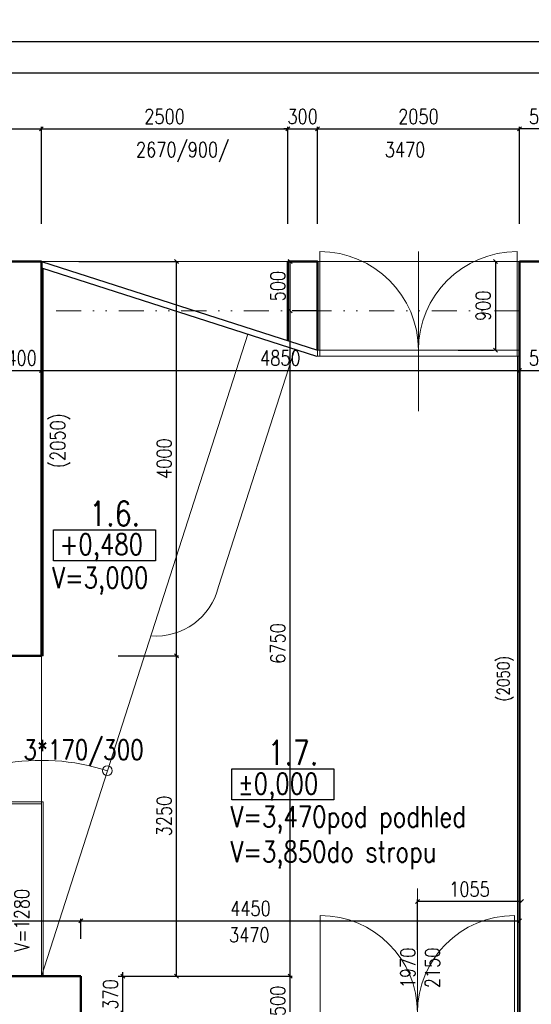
# Model space of a CAD drawing. Header units: millimetres. Extents: x -238874 to 551972, y -298952 to 658415.
# Tile 160 of 256: x 27178 to 32368, y 90655 to 100642. Entities that reach past the tile are written whole.
import ezdxf

# ---------------------------------------------------------------- set-up
doc = ezdxf.new("R2010")
doc.units = ezdxf.units.MM
doc.header["$LTSCALE"] = 20
doc.linetypes.add('DIVIDE', pattern=[31.75, 12.7, -6.35, 0, -6.35, 0, -6.35])
for name, color, linetype in [('ALP', 141, 'Continuous'), ('CZ', 255, 'Continuous'), ('KOTY', 8, 'Continuous')]:
    doc.layers.add(name, color=color, linetype=linetype)
doc.layers.add('CKNETISK', color=116, linetype='Continuous', lineweight=18, plot=False)
doc.layers.add('NOSNÉ', color=8, linetype='Continuous', lineweight=50)
doc.layers.add('PRUCHODY', color=7, linetype='Continuous', lineweight=18)
doc.styles.add('SIMPLEX', font='SIMPLEX.shx', dxfattribs={"width": 0.8, "bigfont": 'CAD13.shx'})
doc.styles.get("Standard").update_dxf_attribs({"font": 'simplex.shx', "width": 0.8})
doc.dimstyles.new('CKA', dxfattribs={"dimtxt": 200, "dimasz": 40, "dimexe": 20, "dimexo": 0.2, "dimgap": 50, "dimtad": 1, "dimdec": 0, "dimrnd": 1, "dimzin": 0, "dimdsep": 46, "dimtxsty": 'Standard', "dimblk1": 'OBLIQUE', "dimblk2": 'OBLIQUE', "dimsah": 1, "dimcen": 0.09, "dimclrd": 253, "dimclre": 253, "dimclrt": 253, "dimadec": 0, "dimazin": 0, "dimtfac": 1, "dimtdec": 0, "dimtix": 1, "dimtmove": 2, "dimatfit": 3, "dimfxl": 1, "dimtolj": 1, "dimtzin": 0, "dimarcsym": 0})

# ---------------------------------------------------------------- blocks, each defined once
blk = doc.blocks.new('_OBLIQUE')
at = {"color": 0, "linetype": 'ByBlock'}
blk.add_line((-0.5, -0.5), (0.5, 0.5), dxfattribs=at)
blk = doc.blocks.new('*D343')
at = {"layer": 'DEFPOINTS', "color": 0, "transparency": 16777216}
for p in [(83148, 100421), (16298, 98190), (83148, 98190)]:
    blk.add_point(p, dxfattribs=at)
at = {"layer": 'KOTY', "lineweight": -2, "transparency": 16777216}
for p, q in [((16298, 100421), (83148, 100421)), ((83148, 98570.8), (83148, 100441))]:
    blk.add_line(p, q, dxfattribs=at)
at = {"layer": 'KOTY', "lineweight": -2, "transparency": 16777216, "xscale": 40, "yscale": 40, "zscale": 40, "rotation": 180}
blk.add_blockref('_OBLIQUE', (16298, 100421), dxfattribs=at)
at = {"layer": 'KOTY', "lineweight": -2, "transparency": 16777216, "xscale": 40, "yscale": 40, "zscale": 40}
blk.add_blockref('_OBLIQUE', (83148, 100421), dxfattribs=at)
at = {"layer": 'KOTY', "transparency": 16777216, "insert": (49723, 100546), "char_height": 150, "attachment_point": 5, "style": 'SIMPLEX'}
blk.add_mtext('\\A1;66850', dxfattribs=at)
blk = doc.blocks.new('*D344')
at = {"layer": 'DEFPOINTS', "color": 0, "transparency": 16777216}
for p in [(32748, 100104.4), (16298, 98190), (32748, 98190)]:
    blk.add_point(p, dxfattribs=at)
at = {"layer": 'KOTY', "lineweight": -2, "transparency": 16777216}
for p, q in [((16298, 100104.4), (32748, 100104.4)), ((32748, 98570.8), (32748, 100124.4))]:
    blk.add_line(p, q, dxfattribs=at)
at = {"layer": 'KOTY', "lineweight": -2, "transparency": 16777216, "xscale": 40, "yscale": 40, "zscale": 40, "rotation": 180}
blk.add_blockref('_OBLIQUE', (16298, 100104.4), dxfattribs=at)
at = {"layer": 'KOTY', "lineweight": -2, "transparency": 16777216, "xscale": 40, "yscale": 40, "zscale": 40}
blk.add_blockref('_OBLIQUE', (32748, 100104.4), dxfattribs=at)
at = {"layer": 'KOTY', "transparency": 16777216, "insert": (24523, 100229.4), "char_height": 150, "attachment_point": 5, "style": 'SIMPLEX'}
blk.add_mtext('\\A1;16450', dxfattribs=at)
blk = doc.blocks.new('*D345')
at = {"layer": 'DEFPOINTS', "color": 0, "transparency": 16777216}
for p in [(30198, 99535.8), (29898, 98190), (30198, 98190)]:
    blk.add_point(p, dxfattribs=at)
at = {"layer": 'KOTY', "lineweight": -2, "transparency": 16777216}
for p, q in [((29898, 99535.8), (29858, 99535.8)), ((29898, 99535.8), (30198, 99535.8)), ((30198, 98570.8), (30198, 99555.8)), ((30198, 99535.8), (30238, 99535.8))]:
    blk.add_line(p, q, dxfattribs=at)
at = {"layer": 'KOTY', "lineweight": -2, "transparency": 16777216, "xscale": 40, "yscale": 40, "zscale": 40}
blk.add_blockref('_OBLIQUE', (29898, 99535.8), dxfattribs=at)
at = {"layer": 'KOTY', "lineweight": -2, "transparency": 16777216, "xscale": 40, "yscale": 40, "zscale": 40, "rotation": 180}
blk.add_blockref('_OBLIQUE', (30198, 99535.8), dxfattribs=at)
at = {"layer": 'KOTY', "transparency": 16777216, "insert": (30048, 99660.8), "char_height": 150, "attachment_point": 5, "style": 'SIMPLEX'}
blk.add_mtext('\\A1;300', dxfattribs=at)
blk = doc.blocks.new('*D346')
at = {"layer": 'DEFPOINTS', "color": 0, "transparency": 16777216}
for p in [(27398, 97690), (32248, 97230), (32248, 97085.4)]:
    blk.add_point(p, dxfattribs=at)
at = {"layer": 'KOTY', "lineweight": -2, "transparency": 16777216}
for p, q in [((27398, 97085.4), (32248, 97085.4)), ((32248, 96849.3), (32248, 97065.4))]:
    blk.add_line(p, q, dxfattribs=at)
at = {"layer": 'KOTY', "lineweight": -2, "transparency": 16777216, "xscale": 40, "yscale": 40, "zscale": 40, "rotation": 180}
blk.add_blockref('_OBLIQUE', (27398, 97085.4), dxfattribs=at)
at = {"layer": 'KOTY', "lineweight": -2, "transparency": 16777216, "xscale": 40, "yscale": 40, "zscale": 40}
blk.add_blockref('_OBLIQUE', (32248, 97085.4), dxfattribs=at)
at = {"layer": 'KOTY', "transparency": 16777216, "insert": (29823, 97210.4), "char_height": 150, "attachment_point": 5, "style": 'SIMPLEX'}
blk.add_mtext('\\A1;4850', dxfattribs=at)
blk = doc.blocks.new('*D347')
at = {"layer": 'DEFPOINTS', "color": 0, "transparency": 16777216}
for p in [(32248, 91502.9), (27798, 90940), (32248, 90570)]:
    blk.add_point(p, dxfattribs=at)
at = {"layer": 'KOTY', "lineweight": -2, "transparency": 16777216}
for p, q in [((27798, 91502.9), (32248, 91502.9)), ((32248, 90950.8), (32248, 91522.9))]:
    blk.add_line(p, q, dxfattribs=at)
at = {"layer": 'KOTY', "lineweight": -2, "transparency": 16777216, "xscale": 40, "yscale": 40, "zscale": 40, "rotation": 180}
blk.add_blockref('_OBLIQUE', (27798, 91502.9), dxfattribs=at)
at = {"layer": 'KOTY', "lineweight": -2, "transparency": 16777216, "xscale": 40, "yscale": 40, "zscale": 40}
blk.add_blockref('_OBLIQUE', (32248, 91502.9), dxfattribs=at)
at = {"layer": 'KOTY', "transparency": 16777216, "insert": (29519.1, 91627.9), "char_height": 150, "attachment_point": 5, "style": 'SIMPLEX'}
blk.add_mtext('\\A1;4450', dxfattribs=at)
blk = doc.blocks.new('*D627')
at = {"layer": 'DEFPOINTS', "color": 0, "transparency": 16777216}
for p in [(27398, 98190), (28769.7, 98190), (27798, 94190)]:
    blk.add_point(p, dxfattribs=at)
at = {"layer": 'KOTY', "lineweight": -2, "transparency": 16777216}
for p, q in [((27778.7, 98190), (28789.7, 98190)), ((28769.7, 94190), (28769.7, 98190))]:
    blk.add_line(p, q, dxfattribs=at)
at = {"layer": 'KOTY', "lineweight": -2, "transparency": 16777216, "xscale": 40, "yscale": 40, "zscale": 40}
for p, rotation in [((28769.7, 98190), 90), ((28769.7, 94190), 270)]:
    blk.add_blockref('_OBLIQUE', p, dxfattribs=dict(at, rotation=rotation))
at = {"layer": 'KOTY', "transparency": 16777216, "insert": (28644.7, 96190), "char_height": 150, "attachment_point": 5, "rotation": 90, "style": 'SIMPLEX'}
blk.add_mtext('\\A1;4000', dxfattribs=at)
blk = doc.blocks.new('*D628')
at = {"layer": 'DEFPOINTS', "color": 0, "transparency": 16777216}
for p in [(29823, 97690), (29922.3, 97690), (27798, 90940)]:
    blk.add_point(p, dxfattribs=at)
at = {"layer": 'KOTY', "lineweight": -2, "transparency": 16777216}
for p, q in [((29922.3, 90940), (29922.3, 97690)), ((30203.7, 97690), (29942.3, 97690))]:
    blk.add_line(p, q, dxfattribs=at)
at = {"layer": 'KOTY', "lineweight": -2, "transparency": 16777216, "xscale": 40, "yscale": 40, "zscale": 40}
for p, rotation in [((29922.3, 97690), 90), ((29922.3, 90940), 270)]:
    blk.add_blockref('_OBLIQUE', p, dxfattribs=dict(at, rotation=rotation))
at = {"layer": 'KOTY', "transparency": 16777216, "insert": (29797.3, 94315), "char_height": 150, "attachment_point": 5, "rotation": 90, "style": 'SIMPLEX'}
blk.add_mtext('\\A1;6750', dxfattribs=at)
blk = doc.blocks.new('*D642')
at = {"layer": 'DEFPOINTS', "color": 0, "transparency": 16777216}
for p in [(27798, 90940), (28223.5, 90940), (27798, 90570)]:
    blk.add_point(p, dxfattribs=at)
at = {"layer": 'KOTY', "lineweight": -2, "transparency": 16777216}
for p, q in [((28178.7, 90940), (28243.5, 90940)), ((28223.5, 90940), (28223.5, 90980)), ((28223.5, 90570), (28223.5, 90940)), ((28223.5, 90570), (28223.5, 90530))]:
    blk.add_line(p, q, dxfattribs=at)
at = {"layer": 'KOTY', "lineweight": -2, "transparency": 16777216, "xscale": 40, "yscale": 40, "zscale": 40}
for p, rotation in [((28223.5, 90940), 270), ((28223.5, 90570), 90)]:
    blk.add_blockref('_OBLIQUE', p, dxfattribs=dict(at, rotation=rotation))
at = {"layer": 'KOTY', "transparency": 16777216, "insert": (28098.5, 90755), "char_height": 150, "attachment_point": 5, "rotation": 90, "style": 'SIMPLEX'}
blk.add_mtext('\\A1;370', dxfattribs=at)
blk = doc.blocks.new('*D643')
at = {"layer": 'DEFPOINTS', "color": 0, "transparency": 16777216}
for p in [(27798, 94190), (28769.7, 94190), (27798, 90940)]:
    blk.add_point(p, dxfattribs=at)
at = {"layer": 'KOTY', "lineweight": -2, "transparency": 16777216}
for p, q in [((28178.7, 94190), (28789.7, 94190)), ((28769.7, 90940), (28769.7, 94190))]:
    blk.add_line(p, q, dxfattribs=at)
at = {"layer": 'KOTY', "lineweight": -2, "transparency": 16777216, "xscale": 40, "yscale": 40, "zscale": 40}
for p, rotation in [((28769.7, 94190), 90), ((28769.7, 90940), 270)]:
    blk.add_blockref('_OBLIQUE', p, dxfattribs=dict(at, rotation=rotation))
at = {"layer": 'KOTY', "transparency": 16777216, "insert": (28644.7, 92565), "char_height": 150, "attachment_point": 5, "rotation": 90, "style": 'SIMPLEX'}
blk.add_mtext('\\A1;3250', dxfattribs=at)
blk = doc.blocks.new('*D644')
at = {"layer": 'DEFPOINTS', "color": 0, "transparency": 16777216}
for p in [(27798, 90940), (29922.3, 90940), (27568, 90440)]:
    blk.add_point(p, dxfattribs=at)
at = {"layer": 'KOTY', "lineweight": -2, "transparency": 16777216}
for p, q in [((28178.7, 90940), (29942.3, 90940)), ((29922.3, 90440), (29922.3, 90940))]:
    blk.add_line(p, q, dxfattribs=at)
at = {"layer": 'KOTY', "lineweight": -2, "transparency": 16777216, "xscale": 40, "yscale": 40, "zscale": 40}
for p, rotation in [((29922.3, 90940), 90), ((29922.3, 90440), 270)]:
    blk.add_blockref('_OBLIQUE', p, dxfattribs=dict(at, rotation=rotation))
at = {"layer": 'KOTY', "transparency": 16777216, "insert": (29797.3, 90690), "char_height": 150, "attachment_point": 5, "rotation": 90, "style": 'SIMPLEX'}
blk.add_mtext('\\A1;500', dxfattribs=at)
blk = doc.blocks.new('*D649')
at = {"layer": 'DEFPOINTS', "color": 0, "transparency": 16777216}
for p in [(27798, 91502.9), (24998, 90940), (27798, 90940)]:
    blk.add_point(p, dxfattribs=at)
at = {"layer": 'KOTY', "lineweight": -2, "transparency": 16777216}
for p, q in [((24998, 91502.9), (27798, 91502.9)), ((27798, 91320.8), (27798, 91522.9))]:
    blk.add_line(p, q, dxfattribs=at)
at = {"layer": 'KOTY', "lineweight": -2, "transparency": 16777216, "xscale": 40, "yscale": 40, "zscale": 40, "rotation": 180}
blk.add_blockref('_OBLIQUE', (24998, 91502.9), dxfattribs=at)
at = {"layer": 'KOTY', "lineweight": -2, "transparency": 16777216, "xscale": 40, "yscale": 40, "zscale": 40}
blk.add_blockref('_OBLIQUE', (27798, 91502.9), dxfattribs=at)
at = {"layer": 'KOTY', "transparency": 16777216, "insert": (26398, 91627.9), "char_height": 150, "attachment_point": 5, "style": 'SIMPLEX'}
blk.add_mtext('\\A1;2800', dxfattribs=at)
blk = doc.blocks.new('*D657')
at = {"layer": 'DEFPOINTS', "color": 0, "transparency": 16777216}
for p in [(29823, 98190), (29922.3, 98190), (29823, 97690)]:
    blk.add_point(p, dxfattribs=at)
at = {"layer": 'KOTY', "lineweight": -2, "transparency": 16777216}
for p, q in [((29922.3, 97690), (29922.3, 98190)), ((30203.7, 98190), (29942.3, 98190))]:
    blk.add_line(p, q, dxfattribs=at)
at = {"layer": 'KOTY', "lineweight": -2, "transparency": 16777216, "xscale": 40, "yscale": 40, "zscale": 40}
for p, rotation in [((29922.3, 98190), 90), ((29922.3, 97690), 270)]:
    blk.add_blockref('_OBLIQUE', p, dxfattribs=dict(at, rotation=rotation))
at = {"layer": 'KOTY', "transparency": 16777216, "insert": (29797.3, 97940), "char_height": 150, "attachment_point": 5, "rotation": 90, "style": 'SIMPLEX'}
blk.add_mtext('\\A1;500', dxfattribs=at)
blk = doc.blocks.new('*D658')
at = {"layer": 'DEFPOINTS', "color": 0, "transparency": 16777216}
for p in [(29898, 99535.8), (27398, 98190), (29898, 98190)]:
    blk.add_point(p, dxfattribs=at)
at = {"layer": 'KOTY', "lineweight": -2, "transparency": 16777216}
for p, q in [((27398, 99535.8), (29898, 99535.8)), ((29898, 98570.8), (29898, 99555.8))]:
    blk.add_line(p, q, dxfattribs=at)
at = {"layer": 'KOTY', "lineweight": -2, "transparency": 16777216, "xscale": 40, "yscale": 40, "zscale": 40, "rotation": 180}
blk.add_blockref('_OBLIQUE', (27398, 99535.8), dxfattribs=at)
at = {"layer": 'KOTY', "lineweight": -2, "transparency": 16777216, "xscale": 40, "yscale": 40, "zscale": 40}
blk.add_blockref('_OBLIQUE', (29898, 99535.8), dxfattribs=at)
at = {"layer": 'KOTY', "transparency": 16777216, "insert": (28648, 99660.8), "char_height": 150, "attachment_point": 5, "style": 'SIMPLEX'}
blk.add_mtext('\\A1;2500', dxfattribs=at)
blk = doc.blocks.new('*D661')
at = {"layer": 'DEFPOINTS', "color": 0, "transparency": 16777216}
for p in [(26998, 97690), (27398, 97690), (27398, 97085.4)]:
    blk.add_point(p, dxfattribs=at)
at = {"layer": 'KOTY', "lineweight": -2, "transparency": 16777216}
for p, q in [((27398, 97309.3), (27398, 97065.4)), ((26998, 97085.4), (26958, 97085.4)), ((26998, 97085.4), (27398, 97085.4)), ((27398, 97085.4), (27438, 97085.4))]:
    blk.add_line(p, q, dxfattribs=at)
at = {"layer": 'KOTY', "lineweight": -2, "transparency": 16777216, "xscale": 40, "yscale": 40, "zscale": 40}
blk.add_blockref('_OBLIQUE', (26998, 97085.4), dxfattribs=at)
at = {"layer": 'KOTY', "lineweight": -2, "transparency": 16777216, "xscale": 40, "yscale": 40, "zscale": 40, "rotation": 180}
blk.add_blockref('_OBLIQUE', (27398, 97085.4), dxfattribs=at)
at = {"layer": 'KOTY', "transparency": 16777216, "insert": (27198, 97210.4), "char_height": 150, "attachment_point": 5, "style": 'SIMPLEX'}
blk.add_mtext('\\A1;400', dxfattribs=at)
blk = doc.blocks.new('*D662')
at = {"layer": 'DEFPOINTS', "color": 0, "transparency": 16777216}
for p in [(27398, 99535.8), (26028, 98190), (27398, 98190)]:
    blk.add_point(p, dxfattribs=at)
at = {"layer": 'KOTY', "lineweight": -2, "transparency": 16777216}
for p, q in [((26028, 99535.8), (27398, 99535.8)), ((27398, 98570.8), (27398, 99555.8))]:
    blk.add_line(p, q, dxfattribs=at)
at = {"layer": 'KOTY', "lineweight": -2, "transparency": 16777216, "xscale": 40, "yscale": 40, "zscale": 40, "rotation": 180}
blk.add_blockref('_OBLIQUE', (26028, 99535.8), dxfattribs=at)
at = {"layer": 'KOTY', "lineweight": -2, "transparency": 16777216, "xscale": 40, "yscale": 40, "zscale": 40}
blk.add_blockref('_OBLIQUE', (27398, 99535.8), dxfattribs=at)
at = {"layer": 'KOTY', "transparency": 16777216, "insert": (26713, 99660.8), "char_height": 150, "attachment_point": 5, "style": 'SIMPLEX'}
blk.add_mtext('\\A1;1370', dxfattribs=at)
blk = doc.blocks.new('*D1355')
at = {"layer": 'DEFPOINTS', "color": 0, "transparency": 16777216}
for p in [(31213, 91697.6), (31213, 90825.5), (32268, 90825.5)]:
    blk.add_point(p, dxfattribs=at)
at = {"layer": 'KOTY', "lineweight": -2, "transparency": 16777216}
for p, q in [((31213, 91206.2), (31213, 91717.6)), ((32268, 91697.6), (31213, 91697.6))]:
    blk.add_line(p, q, dxfattribs=at)
at = {"layer": 'KOTY', "lineweight": -2, "transparency": 16777216, "xscale": 40, "yscale": 40, "zscale": 40, "rotation": 180}
blk.add_blockref('_OBLIQUE', (31213, 91697.6), dxfattribs=at)
at = {"layer": 'KOTY', "lineweight": -2, "transparency": 16777216, "xscale": 40, "yscale": 40, "zscale": 40}
blk.add_blockref('_OBLIQUE', (32268, 91697.6), dxfattribs=at)
at = {"layer": 'KOTY', "transparency": 16777216, "insert": (31740.5, 91822.6), "char_height": 150, "attachment_point": 5, "style": 'SIMPLEX'}
blk.add_mtext('\\A1;1055', dxfattribs=at)
blk = doc.blocks.new('*D1365')
at = {"layer": 'DEFPOINTS', "color": 0, "transparency": 16777216}
for p in [(32248, 99535.8), (32748, 99121.7), (32248, 98921.7)]:
    blk.add_point(p, dxfattribs=at)
at = {"layer": 'KOTY', "lineweight": -2, "transparency": 16777216}
for p, q in [((32248, 99302.5), (32248, 99555.8)), ((32748, 99535.8), (32248, 99535.8))]:
    blk.add_line(p, q, dxfattribs=at)
at = {"layer": 'KOTY', "lineweight": -2, "transparency": 16777216, "xscale": 40, "yscale": 40, "zscale": 40, "rotation": 180}
blk.add_blockref('_OBLIQUE', (32248, 99535.8), dxfattribs=at)
at = {"layer": 'KOTY', "lineweight": -2, "transparency": 16777216, "xscale": 40, "yscale": 40, "zscale": 40}
blk.add_blockref('_OBLIQUE', (32748, 99535.8), dxfattribs=at)
at = {"layer": 'KOTY', "transparency": 16777216, "insert": (32498, 99660.8), "char_height": 150, "attachment_point": 5, "style": 'SIMPLEX'}
blk.add_mtext('\\A1;500', dxfattribs=at)
blk = doc.blocks.new('*D1367')
at = {"layer": 'DEFPOINTS', "color": 0, "transparency": 16777216}
for p in [(32005.6, 98190), (32005.6, 97290), (32005.6, 97290)]:
    blk.add_point(p, dxfattribs=at)
at = {"layer": 'KOTY', "lineweight": -2, "transparency": 16777216}
for p, q in [((32005.6, 98190), (32005.6, 97290)), ((31624.9, 97290), (31985.6, 97290))]:
    blk.add_line(p, q, dxfattribs=at)
at = {"layer": 'KOTY', "lineweight": -2, "transparency": 16777216, "xscale": 40, "yscale": 40, "zscale": 40}
for p, rotation in [((32005.6, 98190), 90), ((32005.6, 97290), 270)]:
    blk.add_blockref('_OBLIQUE', p, dxfattribs=dict(at, rotation=rotation))
at = {"layer": 'KOTY', "transparency": 16777216, "insert": (31880.6, 97740), "char_height": 150, "attachment_point": 5, "rotation": 90, "style": 'SIMPLEX'}
blk.add_mtext('\\A1;900', dxfattribs=at)
blk = doc.blocks.new('*D1368')
at = {"layer": 'DEFPOINTS', "color": 0, "transparency": 16777216}
for p in [(32248, 99535.8), (30198, 98190), (32248, 98190)]:
    blk.add_point(p, dxfattribs=at)
at = {"layer": 'KOTY', "lineweight": -2, "transparency": 16777216}
for p, q in [((30198, 99535.8), (32248, 99535.8)), ((32248, 98570.8), (32248, 99555.8))]:
    blk.add_line(p, q, dxfattribs=at)
at = {"layer": 'KOTY', "lineweight": -2, "transparency": 16777216, "xscale": 40, "yscale": 40, "zscale": 40, "rotation": 180}
blk.add_blockref('_OBLIQUE', (30198, 99535.8), dxfattribs=at)
at = {"layer": 'KOTY', "lineweight": -2, "transparency": 16777216, "xscale": 40, "yscale": 40, "zscale": 40}
blk.add_blockref('_OBLIQUE', (32248, 99535.8), dxfattribs=at)
at = {"layer": 'KOTY', "transparency": 16777216, "insert": (31223, 99660.8), "char_height": 150, "attachment_point": 5, "style": 'SIMPLEX'}
blk.add_mtext('\\A1;2050', dxfattribs=at)
blk = doc.blocks.new('*D1369')
at = {"layer": 'DEFPOINTS', "color": 0, "transparency": 16777216}
for p in [(32748, 97890), (32248, 97230), (32748, 97085.4)]:
    blk.add_point(p, dxfattribs=at)
at = {"layer": 'KOTY', "lineweight": -2, "transparency": 16777216}
for p, q in [((32748, 97509.3), (32748, 97065.4)), ((32248, 97085.4), (32748, 97085.4))]:
    blk.add_line(p, q, dxfattribs=at)
at = {"layer": 'KOTY', "lineweight": -2, "transparency": 16777216, "xscale": 40, "yscale": 40, "zscale": 40, "rotation": 180}
blk.add_blockref('_OBLIQUE', (32248, 97085.4), dxfattribs=at)
at = {"layer": 'KOTY', "lineweight": -2, "transparency": 16777216, "xscale": 40, "yscale": 40, "zscale": 40}
blk.add_blockref('_OBLIQUE', (32748, 97085.4), dxfattribs=at)
at = {"layer": 'KOTY', "transparency": 16777216, "insert": (32498, 97210.4), "char_height": 150, "attachment_point": 5, "style": 'SIMPLEX'}
blk.add_mtext('\\A1;500', dxfattribs=at)

msp = doc.modelspace()

# ---------------------------------------------------------------- linework, layer by layer
at = {"layer": 'ALP'}
for p, q in [((27397.962, 98190.047), (30197.962, 97290.047)), ((27397.962, 98127.024), (30188.556, 97230.047))]:
    msp.add_line(p, q, dxfattribs=at)
at = {"layer": 'CKNETISK'}
msp.add_line((27397.962, 98190.047), (177401.712, 98190.047), dxfattribs=at)
at = {"layer": 'CZ', "color": 7}
for points in [[(27521.778, 95467.002), (28555.261, 95467.002), (28555.261, 95154.531), (27521.778, 95154.531)], [(29329.729, 93041.988), (30363.212, 93041.988), (30363.212, 92729.518), (29329.729, 92729.518)]]:
    msp.add_lwpolyline(points, close=True, dxfattribs=at)
at = {"layer": 'NOSNÉ'}
for p, q in [((27397.962, 98190.047), (26027.962, 98190.047)), ((27397.962, 94190.047), (27397.962, 98190.047)), ((30197.962, 98190.047), (29897.962, 98190.047)), ((29897.962, 97386.476), (29897.962, 98190.047)), ((30197.962, 97290.047), (30197.962, 98190.047)), ((32247.962, 90520.047), (32247.962, 98190.047)), ((32247.962, 90520.047), (32247.962, 98190.047)), ((32747.962, 98190.047), (32247.962, 98190.047)), ((26997.962, 94190.047), (27397.962, 94190.047)), ((26997.962, 90940.047), (27397.962, 90940.047)), ((27397.962, 90940.047), (27797.962, 90940.047)), ((27797.962, 90440.047), (27797.962, 90940.047))]:
    msp.add_line(p, q, dxfattribs=at)
at = {"layer": 'PRUCHODY'}
for p, q in [((30222.962, 97230.047), (30222.962, 98290.047)), ((31222.962, 96671.126), (31222.962, 98290.047)), ((32222.962, 97230.047), (32222.962, 98290.047)), ((27417.962, 94190.047), (27417.962, 98120.595)), ((27397.962, 90940.047), (29491.74, 97454.024)), ((27397.962, 90940.047), (29491.74, 97454.024)), ((29193.545, 94892.366), (29967.755, 97301.019)), ((32247.962, 97290.047), (30197.962, 97290.047)), ((30197.962, 97230.047), (30197.962, 97290.047)), ((32247.962, 97230.047), (30188.556, 97230.047)), ((32227.962, 90570.047), (32227.962, 97230.047)), ((27397.962, 94190.047), (27417.962, 94190.047)), ((31212.962, 89933.253), (31212.962, 91830.934)), ((30227.962, 90520.047), (30227.962, 91555.047)), ((32197.962, 90520.047), (32197.962, 91555.047))]:
    msp.add_line(p, q, dxfattribs=at)
at = {"layer": 'PRUCHODY', "linetype": 'DIVIDE'}
for p, q in [((27397.962, 98190.047), (32247.962, 98190.047)), ((32247.962, 97690.047), (27397.962, 97690.047))]:
    msp.add_line(p, q, dxfattribs=at)
at = {"layer": 'PRUCHODY', "linetype": 'Continuous'}
for p, q in [((27397.962, 90940.047), (27397.962, 94190.047)), ((26977.962, 92710.047), (27417.962, 92710.047)), ((26997.962, 92690.047), (27397.962, 92690.047)), ((27417.962, 90940.047), (27417.962, 92710.047))]:
    msp.add_line(p, q, dxfattribs=at)
at = {"layer": 'PRUCHODY'}
msp.add_circle((28067.944, 93024.437), 50, dxfattribs=at)
for centre, radius, start, end in [((30222.962, 97290.047), 1000, 0, 90), ((32222.962, 97290.047), 1000, 90, 180), ((28561.42, 95039.055), 648.922, 265.2457825, 346.9353286), ((27397.962, 90940.047), 2189.419, 72.1811111, 100.5268851), ((30227.962, 90570.047), 985, 0, 90), ((32197.962, 90570.047), 985, 90, 180)]:
    msp.add_arc(centre, radius, start, end, dxfattribs=at)

# ---------------------------------------------------------------- texts
at = {"layer": 'CZ', "color": 7, "attachment_point": 1}
for s, insert, char_height, width in [('1.6.', (27885.109, 95757.515), 250, 971.4), ('+0,480', (27584.667, 95425.798), 212.5, 1666.9), ('V=3,000', (27506.68, 95088.765), 212.5, 3214.5), ('3*170/300', (27215.891, 93336.992), 200, 1738.3), ('1.7.', (29693.06, 93332.502), 250, 971.4), ('±0,000', (29392.617, 93000.785), 212.5, 1666.9), ('V=3,470pod podhled\\PV=3,850do stropu', (29314.631, 92663.752), 212.5, 3214.5)]:
    msp.add_mtext(s, dxfattribs=dict(at, insert=insert, char_height=char_height, width=width))
at = {"layer": 'CZ', "color": 7, "char_height": 150, "width": 660.6, "attachment_point": 1, "rotation": 90}
for s, insert in [('V=1280', (27125.159, 91187.932)), ('1970\\P2150', (31041.551, 90818.563))]:
    msp.add_mtext(s, dxfattribs=dict(at, insert=insert))
at = {"layer": 'KOTY', "char_height": 150, "attachment_point": 1}
for s, insert, width in [('2670/900/', (28357.872, 99398.896), 1424.4), ('3470', (30881.665, 99398.896), 1424.4), ('3470', (29301.74, 91433.818), 1737.5)]:
    msp.add_mtext(s, dxfattribs=dict(at, insert=insert, width=width))
at = {"layer": 'PRUCHODY', "attachment_point": 1, "rotation": 90}
for insert, char_height, width in [((27488.901, 96095.438), 150, 2269.08), ((32022.322, 93728.003), 125, 1890.9)]:
    msp.add_mtext('(2050)', dxfattribs=dict(at, insert=insert, char_height=char_height, width=width))

# ---------------------------------------------------------------- dimensions: what is measured, and where the dimension line sits
at = {"layer": 'KOTY'}
for base, p1, p2, text, picture, middle in [((83147.962, 100421.023), (16297.962, 98190.047), (83147.962, 98190.047), '66850', '*D343', (49722.962, 100546.023)), ((32747.962, 100104.432), (16297.962, 98190.047), (32747.962, 98190.047), '16450', '*D344', (24522.962, 100229.432)), ((27397.962, 99535.817), (26027.962, 98190.047), (27397.962, 98190.047), '1370', '*D662', (26712.962, 99660.817)), ((29897.962, 99535.817), (27397.962, 98190.047), (29897.962, 98190.047), '2500', '*D658', (28647.962, 99660.817)), ((30197.962, 99535.817), (29897.962, 98190.047), (30197.962, 98190.047), '300', '*D345', (30047.962, 99660.817)), ((32247.962, 99535.817), (30197.962, 98190.047), (32247.962, 98190.047), '2050', '*D1368', (31222.962, 99660.817)), ((32247.962, 99535.817), (32747.962, 99121.701), (32247.962, 98921.701), '500', '*D1365', (32497.962, 99660.817)), ((31212.962, 91697.574), (32267.962, 90825.471), (31212.962, 90825.471), '1055', '*D1355', (31740.462, 91822.574)), ((27797.962, 91502.942), (24997.962, 90940.047), (27797.962, 90940.047), '2800', '*D649', (26397.962, 91627.942))]:
    dim = msp.add_linear_dim(base=base, p1=p1, p2=p2, text=text, dimstyle='CKA', override={"dimtxt": 150, "dimexo": 380.774374, "dimtxsty": 'SIMPLEX', "dimse1": 1, "dimclrd": 256, "dimclre": 256, "dimclrt": 256}, dxfattribs=at)
    dim.commit()
    dim.dimension.update_dxf_attribs({"geometry": picture, "text_midpoint": middle})
for base, p1, p2, angle, text, picture, middle in [((28769.701, 98190.047), (27797.962, 94190.047), (27397.962, 98190.047), 270, '4000', '*D627', (28644.701, 96190.047)), ((29922.285, 98190.047), (29822.962, 97690.047), (29822.962, 98190.047), 270, '500', '*D657', (29797.285, 97940.047)), ((32005.627, 97290.047), (32005.627, 98190.047), (32005.627, 97290.047), 270, '900', '*D1367', (31880.627, 97740.047)), ((32747.962, 97085.391), (32247.962, 97230.047), (32747.962, 97890.047), 180, '500', '*D1369', (32497.962, 97210.391)), ((27397.962, 97085.391), (26997.962, 97690.047), (27397.962, 97690.047), 180, '400', '*D661', (27197.962, 97210.391)), ((32247.962, 97085.391), (27397.962, 97690.047), (32247.962, 97230.047), 180, '4850', '*D346', (29822.962, 97210.391)), ((29922.285, 97690.047), (27797.962, 90940.047), (29822.962, 97690.047), 270, '6750', '*D628', (29797.285, 94315.047)), ((28769.701, 94190.047), (27797.962, 90940.047), (27797.962, 94190.047), 270, '3250', '*D643', (28644.701, 92565.047)), ((29922.285, 90940.047), (27567.962, 90440.047), (27797.962, 90940.047), 270, '500', '*D644', (29797.285, 90690.047)), ((28223.476, 90940.047), (27797.962, 90570.047), (27797.962, 90940.047), 270, '370', '*D642', (28098.476, 90755.047))]:
    dim = msp.add_linear_dim(base=base, p1=p1, p2=p2, angle=angle, text=text, dimstyle='CKA', override={"dimtxt": 150, "dimexo": 380.774374, "dimtxsty": 'SIMPLEX', "dimse1": 1, "dimclrd": 256, "dimclre": 256, "dimclrt": 256}, dxfattribs=at)
    dim.commit()
    dim.dimension.update_dxf_attribs({"geometry": picture, "text_midpoint": middle})
dim = msp.add_linear_dim(base=(32247.962, 91502.942), p1=(27797.962, 90940.047), p2=(32247.962, 90570.047), text='4450', dimstyle='CKA', override={"dimtxt": 150, "dimexo": 380.774374, "dimtxsty": 'SIMPLEX', "dimse1": 1, "dimclrd": 256, "dimclre": 256, "dimclrt": 256}, dxfattribs=at)
dim.commit()
dim.dimension.update_dxf_attribs({"geometry": '*D347', "text_midpoint": (29519.095, 91627.942), "dimtype": 160})

doc.saveas('drawing.dxf')
